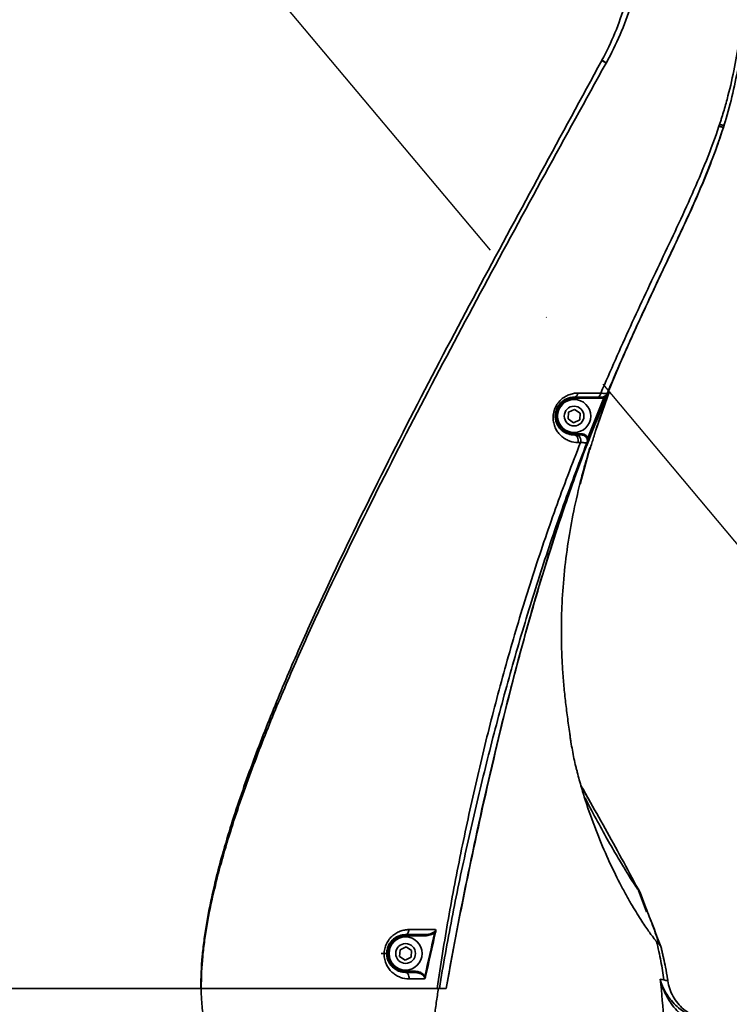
# Model space of a CAD drawing. Header units: millimetres. Extents: x -7686 to -856, y -458 to 6140.
# Tile 39 of 102: x -5874 to -5752, y 3589 to 3758. Entities that reach past the tile are written whole.
import ezdxf

# ---------------------------------------------------------------- set-up
doc = ezdxf.new("R2010")
doc.units = ezdxf.units.MM
doc.header["$LTSCALE"] = 5
doc.header["$PDSIZE"] = -1
doc.linetypes.add('ACAD_ISO10W100', pattern=[18, 12, -3, 0, -3])
doc.layers.add('细实线', color=1, linetype='Continuous', lineweight=20)
doc.dimstyles.new('安装', dxfattribs={"dimtxt": 6, "dimasz": 12, "dimexe": 7, "dimexo": 0.625, "dimtad": 1, "dimtoh": 1, "dimtxsty": 'Standard', "dimcen": 2.5, "dimclrd": 4, "dimclre": 4, "dimclrt": 3, "dimadec": 0, "dimazin": 0, "dimtfac": 1, "dimtmove": 0, "dimatfit": 3, "dimfxl": 1, "dimarcsym": 0})

# ---------------------------------------------------------------- blocks, each defined once
blk = doc.blocks.new('*D73')
at = {"layer": 'Defpoints', "color": 0, "linetype": 'Continuous', "transparency": 16777216}
for p in [(-5831.96, 3764.63), (-6092.75, 3374.82), (-5832.25, 3374.63)]:
    blk.add_point(p, dxfattribs=at)
at = {"layer": '细实线', "color": 4, "linetype": 'Continuous', "lineweight": -2, "transparency": 16777216}
for p, q in [((-5832.59, 3764.63), (-6099.46, 3764.82)), ((-6092.47, 3752.82), (-6092.74, 3386.82)), ((-5832.87, 3374.63), (-6099.75, 3374.82))]:
    blk.add_line(p, q, dxfattribs=at)
at = {"layer": '细实线', "color": 4, "linetype": 'Continuous', "transparency": 16777216}
for points in [[(-6094.47, 3752.82), (-6090.47, 3752.82), (-6092.46, 3764.82)], [(-6094.74, 3386.82), (-6090.74, 3386.82), (-6092.75, 3374.82)]]:
    blk.add_solid(points, dxfattribs=at)
at = {"layer": '细实线', "color": 3, "linetype": 'Continuous', "transparency": 16777216, "insert": (-6096.23, 3569.82), "char_height": 6, "attachment_point": 5, "rotation": 89.9582}
blk.add_mtext('390', dxfattribs=at)
blk = doc.blocks.new('*D90')
at = {"layer": 'Defpoints', "color": 0, "linetype": 'Continuous', "transparency": 16777216}
for p in [(-5831.96, 4094.63), (-5694.19, 3894.61), (-5831.96, 3764.63), (-5831.96, 3764.63), (-5619.84, 3511.83)]:
    blk.add_point(p, dxfattribs=at)
at = {"layer": '细实线', "color": 4, "linetype": 'Continuous', "lineweight": -2, "transparency": 16777216}
blk.add_arc((-5831.96, 3764.63), 189.41, 313.6306, 86.3694, dxfattribs=at)
at = {"layer": '细实线', "color": 4, "linetype": 'Continuous', "transparency": 16777216}
for points in [[(-5820.03, 3951.66), (-5819.9, 3955.66), (-5831.96, 3954.04)], [(-5699.93, 3626.04), (-5702.6, 3629.02), (-5710.21, 3619.53)]]:
    blk.add_solid(points, dxfattribs=at)
at = {"layer": '细实线', "color": 3, "linetype": 'Continuous', "transparency": 16777216, "insert": (-5648.36, 3824.24), "char_height": 6, "attachment_point": 5, "rotation": 287.9879}
blk.add_mtext('140°', dxfattribs=at)

msp = doc.modelspace()

# ---------------------------------------------------------------- linework, layer by layer
at = {"color": 2, "linetype": 'ACAD_ISO10W100'}
msp.add_line((-5831.961, 3764.628), (-5619.841, 3511.834), dxfattribs=at)
at = {"linetype": 'Continuous', "lineweight": 35}
for p, q in [((-5774.182, 3751.356), (-5774.21, 3751.303)), ((-5773.446, 3750.891), (-5773.416, 3750.944)), ((-5752.967, 3740.833), (-5753.279, 3739.82)), ((-5772.884, 3694.426), (-5775.24, 3687.67)), ((-5778.961, 3693.178), (-5778.961, 3693.378)), ((-5778.961, 3693.178), (-5774.219, 3693.178)), ((-5774.219, 3693.178), (-5774.219, 3693.378)), ((-5773.822, 3693.246), (-5773.638, 3693.169)), ((-5773.298, 3693.99), (-5773.301, 3693.989)), ((-5779.918, 3690.774), (-5778.88, 3691.28)), ((-5778.88, 3691.28), (-5777.923, 3690.634)), ((-5779.999, 3689.622), (-5779.918, 3690.774)), ((-5779.042, 3688.976), (-5779.999, 3689.622)), ((-5778.004, 3689.482), (-5779.042, 3688.976)), ((-5777.923, 3690.634), (-5778.004, 3689.482)), ((-5778.961, 3687.078), (-5778.961, 3686.878)), ((-5777.686, 3687.078), (-5778.961, 3687.078)), ((-5777.686, 3687.078), (-5777.686, 3686.878)), ((-5777.311, 3687.018), (-5777.374, 3686.828)), ((-5776.606, 3686.403), (-5776.42, 3686.329)), ((-5776.302, 3684.353), (-5777.898, 3678.41)), ((-5776.756, 3685.512), (-5776.755, 3685.512)), ((-5776.153, 3623.62), (-5777.794, 3626.533)), ((-5766.496, 3604.785), (-5767.863, 3608.463)), ((-5767.619, 3608.098), (-5766.602, 3605.469)), ((-5802.917, 3601.272), (-5802.796, 3601.243)), ((-5807.961, 3600.678), (-5807.961, 3600.878)), ((-5807.961, 3600.678), (-5804.618, 3600.678)), ((-5804.618, 3600.678), (-5804.618, 3600.878)), ((-5808.999, 3597.122), (-5808.918, 3598.274)), ((-5808.918, 3598.274), (-5807.88, 3598.78)), ((-5807.88, 3598.78), (-5806.923, 3598.134)), ((-5806.923, 3598.134), (-5807.004, 3596.982)), ((-5811.185, 3597.628), (-5812.161, 3597.628)), ((-5808.042, 3596.476), (-5808.999, 3597.122)), ((-5807.004, 3596.982), (-5808.042, 3596.476)), ((-5807.961, 3594.578), (-5807.961, 3594.378)), ((-5806.548, 3594.578), (-5807.961, 3594.578)), ((-5806.548, 3594.578), (-5806.548, 3594.378)), ((-5804.628, 3593.678), (-5804.507, 3593.653))]:
    msp.add_line(p, q, dxfattribs=at)
at = {"linetype": 'Continuous', "lineweight": 35, "flags": 128}
for points in [[(-5778.961, 3686.878), (-5778.797, 3686.851), (-5778.643, 3686.771), (-5778.505, 3686.643), (-5778.393, 3686.473), (-5778.311, 3686.271), (-5778.264, 3686.048), (-5778.255, 3685.815), (-5778.285, 3685.586)], [(-5778.526, 3686.878), (-5778.362, 3686.851), (-5778.207, 3686.771), (-5778.069, 3686.643), (-5777.956, 3686.473), (-5777.873, 3686.271), (-5777.827, 3686.048), (-5777.818, 3685.815), (-5777.847, 3685.586)], [(-5776.138, 3684.72), (-5776.286, 3684.358), (-5776.344, 3684.254)], [(-5776.139, 3684.721), (-5776.284, 3684.365), (-5776.312, 3684.313)], [(-5807.961, 3600.878), (-5807.857, 3600.894), (-5807.756, 3600.941), (-5807.662, 3601.018), (-5807.578, 3601.122), (-5807.505, 3601.249), (-5807.447, 3601.397), (-5807.405, 3601.56), (-5807.381, 3601.733)], [(-5807.961, 3594.378), (-5807.836, 3594.356), (-5807.717, 3594.29), (-5807.609, 3594.183), (-5807.517, 3594.04), (-5807.444, 3593.868), (-5807.395, 3593.674), (-5807.371, 3593.467), (-5807.373, 3593.255)]]:
    msp.add_lwpolyline(points, dxfattribs=at)
at = {"linetype": 'Continuous', "lineweight": 35}
for centre, radius in [((-5778.961, 3690.128), 2.85), ((-5778.961, 3690.128), 1.699), ((-5807.961, 3597.628), 2.85), ((-5807.961, 3597.628), 1.699)]:
    msp.add_circle(centre, radius, dxfattribs=at)
at = {"color": 4}
msp.add_arc((-5831.961, 3764.628), 692.802, 310, 160, dxfattribs=at)
at = {"color": 4, "linetype": 'ByBlock'}
msp.add_arc((-5831.961, 3764.628), 136.777, 317.34354, 67.44955, dxfattribs=at)
at = {"linetype": 'Continuous', "lineweight": 35}
for centre, radius, start, end in [((-5778.961, 3690.128), 3.05, 90, 270), ((-5779.077, 3694.144), 0.775, 278.61666, 354.87511), ((-5775.148, 3694.16), 0.788, 277.46144, 353.45885), ((-5774.223, 3694.378), 1, 270.0012, 337.11838), ((-5777.686, 3685.878), 1, 338.50976, 71.78609), ((-5807.961, 3597.628), 3.05, 90, 270)]:
    msp.add_arc(centre, radius, start, end, dxfattribs=at)
for points, knots in [([(-5773.416, 3750.944), (-5772.548, 3752.516), (-5771.752, 3754.132), (-5770.342, 3757.411), (-5769.726, 3759.078), (-5768.686, 3762.47), (-5768.261, 3764.195), (-5767.78, 3766.831), (-5767.645, 3767.721), (-5767.432, 3769.502), (-5767.353, 3770.391), (-5767.099, 3774.832), (-5767.337, 3778.363), (-5768.178, 3782.752), (-5768.375, 3783.632), (-5768.817, 3785.369), (-5769.063, 3786.228), (-5769.871, 3788.776), (-5770.505, 3790.437), (-5771.946, 3793.689), (-5772.754, 3795.281), (-5774.09, 3797.618), (-5774.554, 3798.385), (-5775.513, 3799.89), (-5776.009, 3800.629), (-5778.564, 3804.258), (-5780.851, 3806.958), (-5784.599, 3810.743), (-5785.901, 3811.96), (-5788.609, 3814.306), (-5790.001, 3815.424), (-5794.287, 3818.622), (-5797.288, 3820.547), (-5803.572, 3823.986), (-5806.801, 3825.473), (-5813.432, 3827.977), (-5816.836, 3828.996), (-5821.213, 3829.939), (-5822.092, 3830.11), (-5823.85, 3830.415), (-5824.73, 3830.55), (-5827.372, 3830.898), (-5829.136, 3831.056), (-5832.673, 3831.213), (-5834.445, 3831.213), (-5837.109, 3831.083), (-5837.998, 3831.018), (-5839.778, 3830.842), (-5840.672, 3830.73), (-5845.1, 3830.056), (-5848.53, 3829.152), (-5852.661, 3827.509), (-5853.479, 3827.155), (-5855.098, 3826.392), (-5855.903, 3825.982), (-5858.259, 3824.684), (-5859.758, 3823.728), (-5862.618, 3821.641), (-5863.979, 3820.51), (-5865.919, 3818.685), (-5866.548, 3818.056), (-5867.775, 3816.754), (-5868.373, 3816.08), (-5870.102, 3814.015), (-5871.169, 3812.58), (-5872.655, 3810.35), (-5873.132, 3809.593), (-5874.05, 3808.056), (-5874.492, 3807.274), (-5874.916, 3806.483)], [0, 0, 0, 0, 0.03125, 0.03125, 0.0625, 0.0625, 0.09375, 0.09375, 0.109375, 0.109375, 0.125, 0.125, 0.1875, 0.1875, 0.203125, 0.203125, 0.21875, 0.21875, 0.25, 0.25, 0.28125, 0.28125, 0.296875, 0.296875, 0.3125, 0.3125, 0.375, 0.375, 0.40625, 0.40625, 0.4375, 0.4375, 0.5, 0.5, 0.5625, 0.5625, 0.625, 0.625, 0.640625, 0.640625, 0.65625, 0.65625, 0.6875, 0.6875, 0.71875, 0.71875, 0.734375, 0.734375, 0.75, 0.75, 0.8125, 0.8125, 0.828125, 0.828125, 0.84375, 0.84375, 0.875, 0.875, 0.90625, 0.90625, 0.921875, 0.921875, 0.9375, 0.9375, 0.96875, 0.96875, 0.984375, 0.984375, 1, 1, 1, 1]), ([(-5874.36, 3806.247), (-5874.253, 3806.437), (-5874.144, 3806.628), (-5873.925, 3807.006), (-5873.815, 3807.194), (-5873.479, 3807.756), (-5873.251, 3808.127), (-5872.553, 3809.23), (-5872.069, 3809.952), (-5870.559, 3812.076), (-5869.475, 3813.434), (-5867.725, 3815.381), (-5867.12, 3816.016), (-5865.883, 3817.238), (-5865.249, 3817.828), (-5863.299, 3819.535), (-5861.938, 3820.589), (-5859.091, 3822.529), (-5857.605, 3823.414), (-5855.281, 3824.613), (-5854.489, 3824.991), (-5852.896, 3825.696), (-5852.092, 3826.023), (-5848.039, 3827.538), (-5844.686, 3828.371), (-5840.372, 3828.987), (-5839.502, 3829.089), (-5837.77, 3829.249), (-5836.904, 3829.308), (-5834.311, 3829.423), (-5832.586, 3829.418), (-5829.143, 3829.261), (-5827.424, 3829.107), (-5824.852, 3828.771), (-5823.995, 3828.641), (-5822.283, 3828.346), (-5821.427, 3828.181), (-5817.166, 3827.273), (-5813.852, 3826.291), (-5807.394, 3823.869), (-5804.249, 3822.428), (-5798.13, 3819.086), (-5795.21, 3817.214), (-5791.041, 3814.1), (-5789.686, 3813.012), (-5787.052, 3810.727), (-5785.785, 3809.542), (-5782.139, 3805.857), (-5779.912, 3803.23), (-5776.917, 3798.998), (-5775.976, 3797.538), (-5774.227, 3794.514), (-5773.431, 3792.971), (-5772.001, 3789.817), (-5771.368, 3788.206), (-5770.551, 3785.737), (-5770.3, 3784.904), (-5769.846, 3783.221), (-5769.643, 3782.369), (-5768.756, 3778.114), (-5768.456, 3774.683), (-5768.614, 3770.359), (-5768.673, 3769.493), (-5768.845, 3767.756), (-5768.958, 3766.889), (-5769.373, 3764.318), (-5769.752, 3762.633), (-5770.702, 3759.318), (-5771.272, 3757.687), (-5772.595, 3754.478), (-5773.35, 3752.895), (-5774.182, 3751.356)], [0, 0, 0, 0, 0.0039063, 0.0039063, 0.0078125, 0.0078125, 0.015625, 0.015625, 0.03125, 0.03125, 0.0625, 0.0625, 0.078125, 0.078125, 0.09375, 0.09375, 0.125, 0.125, 0.15625, 0.15625, 0.171875, 0.171875, 0.1875, 0.1875, 0.25, 0.25, 0.265625, 0.265625, 0.28125, 0.28125, 0.3125, 0.3125, 0.34375, 0.34375, 0.359375, 0.359375, 0.375, 0.375, 0.4375, 0.4375, 0.5, 0.5, 0.5625, 0.5625, 0.59375, 0.59375, 0.625, 0.625, 0.6875, 0.6875, 0.71875, 0.71875, 0.75, 0.75, 0.78125, 0.78125, 0.796875, 0.796875, 0.8125, 0.8125, 0.875, 0.875, 0.890625, 0.890625, 0.90625, 0.90625, 0.9375, 0.9375, 0.96875, 0.96875, 1, 1, 1, 1]), ([(-5751.363, 3780.554), (-5750.717, 3777.236), (-5750.281, 3773.873), (-5749.95, 3768.761), (-5749.895, 3767.042), (-5749.896, 3763.629), (-5749.951, 3761.931), (-5750.278, 3756.859), (-5750.711, 3753.509), (-5751.68, 3748.529), (-5752.056, 3746.877), (-5752.701, 3744.411), (-5752.929, 3743.59), (-5753.292, 3742.363), (-5753.416, 3741.954), (-5753.607, 3741.342), (-5753.672, 3741.138), (-5753.77, 3740.832), (-5753.803, 3740.73), (-5753.87, 3740.526), (-5753.904, 3740.423), (-5753.937, 3740.323)], [0, 0, 0, 0, 0.25, 0.25, 0.375, 0.375, 0.5, 0.5, 0.75, 0.75, 0.875, 0.875, 0.9375, 0.9375, 0.96875, 0.96875, 0.984375, 0.984375, 0.9921875, 0.9921875, 1, 1, 1, 1]), ([(-5753.182, 3740.13), (-5752.671, 3741.773), (-5752.213, 3743.426), (-5751.404, 3746.743), (-5751.053, 3748.409), (-5750.154, 3753.424), (-5749.763, 3756.794), (-5749.489, 3761.89), (-5749.449, 3763.595), (-5749.477, 3767.018), (-5749.545, 3768.742), (-5749.908, 3773.869), (-5750.36, 3777.242), (-5751.016, 3780.571)], [0, 0, 0, 0, 0.125, 0.125, 0.25, 0.25, 0.5, 0.5, 0.625, 0.625, 0.75, 0.75, 1, 1, 1, 1]), ([(-5774.21, 3751.303), (-5777.681, 3744.882), (-5781.178, 3738.474), (-5788.148, 3725.646), (-5791.623, 3719.227), (-5798.507, 3706.353), (-5801.918, 3699.899), (-5808.627, 3686.932), (-5811.929, 3680.421), (-5818.362, 3667.316), (-5821.49, 3660.731), (-5825.974, 3650.777), (-5827.433, 3647.447), (-5830.261, 3640.752), (-5831.629, 3637.388), (-5834.244, 3630.616), (-5835.491, 3627.207), (-5837.816, 3620.329), (-5838.895, 3616.86), (-5840.322, 3611.585), (-5840.765, 3609.816), (-5841.568, 3606.245), (-5841.929, 3604.445), (-5842.384, 3601.714), (-5842.522, 3600.799), (-5842.762, 3598.97), (-5842.864, 3598.055), (-5843.112, 3595.306), (-5843.196, 3593.47), (-5843.165, 3591.628)], [0, 0, 0, 0, 0.125, 0.125, 0.25, 0.25, 0.375, 0.375, 0.5, 0.5, 0.625, 0.625, 0.6875, 0.6875, 0.75, 0.75, 0.8125, 0.8125, 0.875, 0.875, 0.90625, 0.90625, 0.9375, 0.9375, 0.953125, 0.953125, 0.96875, 0.96875, 1, 1, 1, 1]), ([(-5843.107, 3591.628), (-5843.127, 3593.47), (-5843.032, 3595.305), (-5842.768, 3598.05), (-5842.66, 3598.964), (-5842.41, 3600.791), (-5842.267, 3601.704), (-5841.796, 3604.432), (-5841.424, 3606.229), (-5840.601, 3609.792), (-5840.147, 3611.559), (-5838.691, 3616.822), (-5837.593, 3620.284), (-5835.23, 3627.145), (-5833.965, 3630.544), (-5831.314, 3637.299), (-5829.929, 3640.654), (-5827.067, 3647.329), (-5825.591, 3650.651), (-5821.059, 3660.575), (-5817.9, 3667.141), (-5811.412, 3680.208), (-5808.086, 3686.701), (-5801.334, 3699.634), (-5797.908, 3706.073), (-5790.996, 3718.921), (-5787.511, 3725.328), (-5780.505, 3738.124), (-5776.985, 3744.512), (-5773.446, 3750.891)], [0, 0, 0, 0, 0.03125, 0.03125, 0.046875, 0.046875, 0.0625, 0.0625, 0.09375, 0.09375, 0.125, 0.125, 0.1875, 0.1875, 0.25, 0.25, 0.3125, 0.3125, 0.375, 0.375, 0.5, 0.5, 0.625, 0.625, 0.75, 0.75, 0.875, 0.875, 1, 1, 1, 1]), ([(-5753.937, 3740.323), (-5753.937, 3740.323), (-5753.937, 3740.323), (-5753.937, 3740.323), (-5753.97, 3740.221), (-5754.004, 3740.119), (-5754.038, 3740.018)], [-0.00000006, -0.00000006, -0.00000006, -0.00000006, 0, 0, 0, 0.00032133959, 0.00032133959, 0.00032133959, 0.00032133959]), ([(-5753.937, 3740.323), (-5753.696, 3740.254), (-5753.507, 3740.202), (-5753.251, 3740.136), (-5753.184, 3740.123), (-5753.182, 3740.13)], [0, 0, 0, 0, 0.5, 0.5, 1, 1, 1, 1]), ([(-5753.279, 3739.82), (-5754.264, 3736.695), (-5755.409, 3733.64), (-5757.907, 3727.621), (-5759.257, 3724.655), (-5762.012, 3718.747), (-5763.417, 3715.805), (-5766.196, 3709.907), (-5767.572, 3706.952), (-5770.255, 3701.013), (-5771.563, 3698.028), (-5774.084, 3692.024), (-5775.299, 3689.005), (-5778.801, 3679.901), (-5780.945, 3673.763), (-5783.907, 3664.467), (-5784.853, 3661.354), (-5786.669, 3655.101), (-5787.539, 3651.961), (-5790.055, 3642.525), (-5791.608, 3636.206), (-5794.552, 3623.531), (-5795.948, 3617.175), (-5797.933, 3607.618), (-5798.575, 3604.427), (-5799.812, 3598.035), (-5800.409, 3594.833), (-5800.958, 3591.628)], [0, 0, 0, 0, 0.0625, 0.0625, 0.125, 0.125, 0.1875, 0.1875, 0.25, 0.25, 0.3125, 0.3125, 0.375, 0.375, 0.5, 0.5, 0.5625, 0.5625, 0.625, 0.625, 0.75, 0.75, 0.875, 0.875, 0.9375, 0.9375, 1, 1, 1, 1]), ([(-5754.038, 3740.018), (-5755.366, 3736.032), (-5756.957, 3732.158), (-5759.506, 3726.417), (-5760.382, 3724.514), (-5762.156, 3720.719), (-5763.055, 3718.826), (-5764.851, 3715.04), (-5765.748, 3713.147), (-5767.53, 3709.355), (-5768.414, 3707.456), (-5771.032, 3701.747), (-5772.73, 3697.921), (-5774.365, 3694.07)], [0, 0, 0, 0, 0.25, 0.25, 0.375, 0.375, 0.5, 0.5, 0.625, 0.625, 0.75, 0.75, 1, 1, 1, 1]), ([(-5773.301, 3693.989), (-5771.682, 3697.828), (-5769.999, 3701.64), (-5766.536, 3709.225), (-5764.758, 3712.998), (-5762.088, 3718.658), (-5761.199, 3720.545), (-5759.447, 3724.33), (-5758.583, 3726.227), (-5756.916, 3730.048), (-5756.112, 3731.97), (-5754.608, 3735.859), (-5753.908, 3737.824), (-5753.279, 3739.82)], [0, 0, 0, 0, 0.25, 0.25, 0.5, 0.5, 0.625, 0.625, 0.75, 0.75, 0.875, 0.875, 1, 1, 1, 1]), ([(-5754.038, 3740.018), (-5753.796, 3739.947), (-5753.605, 3739.894), (-5753.348, 3739.827), (-5753.281, 3739.813), (-5753.279, 3739.82)], [0, 0, 0, 0, 0.5, 0.5, 1, 1, 1, 1]), ([(-5771.652, 3697.729), (-5773.492, 3693.306), (-5777.286, 3684.186), (-5782.213, 3670.05), (-5787.118, 3653.9), (-5791.787, 3635.999), (-5796.24, 3616.38), (-5799.199, 3601.565), (-5800.663, 3593.295), (-5800.958, 3591.628)], [0, 0, 0, 0, 0.13026015, 0.26860039, 0.40688321, 0.58921093, 0.77159809, 0.95395605, 1, 1, 1, 1]), ([(-5773.621, 3692.711), (-5773.522, 3692.973), (-5773.415, 3693.255), (-5773.196, 3693.824), (-5773.084, 3694.113), (-5772.968, 3694.407)], [0, 0, 0, 0, 0.5, 0.5, 1, 1, 1, 1]), ([(-5778.305, 3694.075), (-5778.555, 3694.076), (-5778.81, 3694.054), (-5779.329, 3693.961), (-5779.591, 3693.89), (-5780.112, 3693.69), (-5780.374, 3693.56), (-5780.886, 3693.231), (-5781.133, 3693.034), (-5781.478, 3692.683), (-5781.587, 3692.558), (-5781.792, 3692.293), (-5781.889, 3692.152), (-5782.154, 3691.708), (-5782.292, 3691.396), (-5782.492, 3690.738), (-5782.547, 3690.41), (-5782.575, 3689.923), (-5782.575, 3689.763), (-5782.557, 3689.452), (-5782.54, 3689.301), (-5782.466, 3688.857), (-5782.386, 3688.575), (-5782.185, 3688.056), (-5782.063, 3687.816), (-5781.782, 3687.37), (-5781.625, 3687.166), (-5781.291, 3686.8), (-5781.112, 3686.636), (-5780.733, 3686.343), (-5780.534, 3686.213), (-5780.115, 3685.988), (-5779.898, 3685.894), (-5779.235, 3685.667), (-5778.772, 3685.587), (-5778.285, 3685.586)], [0, 0, 0, 0, 0.0625, 0.0625, 0.125, 0.125, 0.1875, 0.1875, 0.25, 0.25, 0.28125, 0.28125, 0.3125, 0.3125, 0.375, 0.375, 0.4375, 0.4375, 0.46875, 0.46875, 0.5, 0.5, 0.5625, 0.5625, 0.625, 0.625, 0.6875, 0.6875, 0.75, 0.75, 0.8125, 0.8125, 0.875, 0.875, 1, 1, 1, 1]), ([(-5778.961, 3686.878), (-5779.313, 3686.878), (-5779.648, 3686.934), (-5780.289, 3687.143), (-5780.597, 3687.299), (-5781.156, 3687.707), (-5781.411, 3687.958), (-5781.739, 3688.431), (-5781.838, 3688.603), (-5782.007, 3688.978), (-5782.078, 3689.183), (-5782.18, 3689.628), (-5782.21, 3689.865), (-5782.211, 3690.248), (-5782.204, 3690.381), (-5782.172, 3690.647), (-5782.147, 3690.783), (-5782.078, 3691.057), (-5782.034, 3691.196), (-5781.927, 3691.463), (-5781.865, 3691.593), (-5781.723, 3691.847), (-5781.643, 3691.968), (-5781.476, 3692.191), (-5781.387, 3692.295), (-5781.106, 3692.584), (-5780.908, 3692.741), (-5780.507, 3692.997), (-5780.306, 3693.094), (-5779.911, 3693.243), (-5779.714, 3693.296), (-5779.33, 3693.363), (-5779.143, 3693.378), (-5778.961, 3693.378)], [0, 0, 0, 0, 0.125, 0.125, 0.25, 0.25, 0.375, 0.375, 0.4375, 0.4375, 0.5, 0.5, 0.5625, 0.5625, 0.59375, 0.59375, 0.625, 0.625, 0.65625, 0.65625, 0.6875, 0.6875, 0.71875, 0.71875, 0.75, 0.75, 0.8125, 0.8125, 0.875, 0.875, 0.9375, 0.9375, 1, 1, 1, 1]), ([(-5775.046, 3693.378), (-5774.918, 3693.378), (-5774.805, 3693.378), (-5774.604, 3693.378), (-5774.517, 3693.378), (-5774.375, 3693.378), (-5774.32, 3693.378), (-5774.245, 3693.378), (-5774.225, 3693.378), (-5774.222, 3693.378)], [0, 0, 0, 0, 0.25, 0.25, 0.5, 0.5, 0.75, 0.75, 1, 1, 1, 1]), ([(-5773.301, 3693.989), (-5773.305, 3693.988), (-5773.332, 3693.989), (-5773.428, 3693.994), (-5773.498, 3693.999), (-5773.681, 3694.013), (-5773.793, 3694.022), (-5774.052, 3694.044), (-5774.2, 3694.056), (-5774.365, 3694.07)], [0, 0, 0, 0, 0.25, 0.25, 0.5, 0.5, 0.75, 0.75, 1, 1, 1, 1]), ([(-5774.282, 3690.895), (-5774.184, 3691.173), (-5774.085, 3691.451), (-5773.868, 3692.046), (-5773.752, 3692.362), (-5773.621, 3692.711)], [0, 0, 0, 0, 0.5, 0.5, 1, 1, 1, 1]), ([(-5773.822, 3693.246), (-5773.77, 3693.305), (-5773.718, 3693.362), (-5773.617, 3693.479), (-5773.569, 3693.538), (-5773.434, 3693.72), (-5773.356, 3693.851), (-5773.298, 3693.99)], [0, 0, 0, 0, 0.25, 0.25, 0.5, 0.5, 1, 1, 1, 1]), ([(-5773.638, 3693.169), (-5773.573, 3693.323), (-5773.512, 3693.471), (-5773.4, 3693.741), (-5773.349, 3693.865), (-5773.298, 3693.99)], [0, 0, 0, 0, 0.5, 0.5, 1, 1, 1, 1]), ([(-5774.937, 3688.605), (-5774.816, 3688.964), (-5774.574, 3689.686), (-5774.323, 3690.406), (-5774.197, 3690.767)], [0, 0, 0, 0, 0.4969414, 1, 1, 1, 1]), ([(-5775.47, 3686.918), (-5775.462, 3686.946), (-5775.445, 3687.003), (-5775.418, 3687.093), (-5775.39, 3687.187), (-5775.35, 3687.317), (-5775.298, 3687.487), (-5775.224, 3687.723), (-5775.138, 3687.993), (-5775.039, 3688.296), (-5774.971, 3688.502), (-5774.937, 3688.605)], [0, 0, 0, 0, 0.0618416, 0.124044, 0.186794, 0.2502734, 0.3743553, 0.5005757, 0.6652578, 0.8309507, 1, 1, 1, 1]), ([(-5777.686, 3686.878), (-5777.693, 3686.878), (-5777.716, 3686.878), (-5777.796, 3686.878), (-5777.853, 3686.878), (-5777.997, 3686.878), (-5778.084, 3686.878), (-5778.285, 3686.878), (-5778.4, 3686.878), (-5778.526, 3686.878)], [0, 0, 0, 0, 0.25, 0.25, 0.5, 0.5, 0.75, 0.75, 1, 1, 1, 1]), ([(-5777.374, 3686.828), (-5777.243, 3686.786), (-5777.123, 3686.716), (-5776.921, 3686.537), (-5776.838, 3686.426), (-5776.723, 3686.181), (-5776.69, 3686.046), (-5776.681, 3685.775), (-5776.705, 3685.639), (-5776.755, 3685.512)], [0, 0, 0, 0, 0.25, 0.25, 0.5, 0.5, 0.75, 0.75, 1, 1, 1, 1]), ([(-5776.606, 3686.403), (-5776.676, 3686.546), (-5776.775, 3686.677), (-5777.016, 3686.887), (-5777.158, 3686.968), (-5777.311, 3687.018)], [0, 0, 0, 0, 0.5, 0.5, 1, 1, 1, 1]), ([(-5776.606, 3686.403), (-5776.613, 3686.247), (-5776.62, 3686.093), (-5776.663, 3685.796), (-5776.699, 3685.651), (-5776.755, 3685.512)], [0, 0, 0, 0, 0.5, 0.5, 1, 1, 1, 1]), ([(-5776.755, 3685.512), (-5776.704, 3685.634), (-5776.652, 3685.758), (-5776.541, 3686.027), (-5776.481, 3686.175), (-5776.42, 3686.329)], [0, 0, 0, 0, 0.5, 0.5, 1, 1, 1, 1]), ([(-5775.54, 3686.674), (-5775.529, 3686.713), (-5775.507, 3686.791), (-5775.482, 3686.877), (-5775.47, 3686.918)], [0, 0, 0, 0, 0.5139246, 1, 1, 1, 1]), ([(-5777.847, 3685.586), (-5779.341, 3681.816), (-5780.774, 3678.021), (-5783.515, 3670.381), (-5784.824, 3666.532), (-5787.318, 3658.807), (-5788.501, 3654.928), (-5790.752, 3647.141), (-5791.821, 3643.232), (-5793.851, 3635.386), (-5794.813, 3631.45), (-5796.638, 3623.55), (-5797.501, 3619.587), (-5799.128, 3611.635), (-5799.891, 3607.648), (-5800.947, 3601.654), (-5801.283, 3599.653), (-5801.923, 3595.646), (-5802.227, 3593.639), (-5802.509, 3591.628)], [0, 0, 0, 0, 0.125, 0.125, 0.25, 0.25, 0.375, 0.375, 0.5, 0.5, 0.625, 0.625, 0.75, 0.75, 0.875, 0.875, 0.9375, 0.9375, 1, 1, 1, 1]), ([(-5802.142, 3591.628), (-5801.493, 3595.638), (-5800.775, 3599.635), (-5799.226, 3607.606), (-5798.398, 3611.582), (-5796.65, 3619.515), (-5795.732, 3623.47), (-5793.81, 3631.356), (-5792.807, 3635.288), (-5790.717, 3643.128), (-5789.628, 3647.036), (-5787.353, 3654.826), (-5786.167, 3658.707), (-5783.681, 3666.439), (-5782.38, 3670.291), (-5779.659, 3677.939), (-5778.239, 3681.738), (-5776.756, 3685.512)], [0, 0, 0, 0, 0.125, 0.125, 0.25, 0.25, 0.375, 0.375, 0.5, 0.5, 0.625, 0.625, 0.75, 0.75, 0.875, 0.875, 1, 1, 1, 1]), ([(-5777.847, 3685.586), (-5777.682, 3685.573), (-5777.532, 3685.561), (-5777.27, 3685.542), (-5777.158, 3685.533), (-5776.971, 3685.521), (-5776.897, 3685.516), (-5776.794, 3685.511), (-5776.764, 3685.51), (-5776.756, 3685.512)], [0, 0, 0, 0, 0.25, 0.25, 0.5, 0.5, 0.75, 0.75, 1, 1, 1, 1]), ([(-5776.592, 3683.52), (-5776.526, 3683.744), (-5776.461, 3683.963), (-5776.362, 3684.285), (-5776.329, 3684.39), (-5776.266, 3684.59), (-5776.235, 3684.688), (-5776.206, 3684.78)], [0, 0, 0, 0, 0.5, 0.5, 0.75, 0.75, 1, 1, 1, 1]), ([(-5777.11, 3681.701), (-5777.025, 3682.003), (-5776.856, 3682.61), (-5776.68, 3683.216), (-5776.592, 3683.52)], [0, 0, 0, 0, 0.4974144, 1, 1, 1, 1]), ([(-5764.038, 3598.844), (-5764.04, 3598.848), (-5764.042, 3598.855), (-5764.054, 3598.873), (-5764.072, 3598.895), (-5764.096, 3598.922), (-5764.126, 3598.954), (-5764.186, 3599.019), (-5764.303, 3599.145), (-5764.521, 3599.386), (-5764.803, 3599.71), (-5765.161, 3600.146), (-5765.602, 3600.718), (-5766.138, 3601.452), (-5766.77, 3602.366), (-5767.495, 3603.465), (-5768.302, 3604.745), (-5769.184, 3606.223), (-5770.123, 3607.887), (-5771.423, 3610.331), (-5773.095, 3613.748), (-5775.042, 3618.31), (-5776.535, 3622.416), (-5777.611, 3625.842), (-5778.164, 3627.817), (-5778.509, 3629.152), (-5778.73, 3630.051), (-5778.989, 3631.194), (-5779.267, 3632.6), (-5779.468, 3633.798), (-5779.615, 3634.765), (-5779.755, 3635.731), (-5779.922, 3636.931), (-5780.115, 3638.358), (-5780.298, 3639.772), (-5780.466, 3641.18), (-5780.669, 3643.05), (-5780.878, 3645.385), (-5781.026, 3647.731), (-5781.105, 3649.602), (-5781.157, 3651.464), (-5781.172, 3653.797), (-5781.091, 3657.486), (-5780.793, 3662.157), (-5780.141, 3667.655), (-5779.181, 3673.208), (-5778.251, 3677.338), (-5777.519, 3680.201), (-5777.247, 3681.198), (-5777.11, 3681.701)], [0, 0, 0, 0, 0.0095514, 0.0187812, 0.0276912, 0.0362834, 0.0445595, 0.0525218, 0.0781446, 0.1027952, 0.1273427, 0.1518583, 0.1765315, 0.2015153, 0.226871, 0.2520444, 0.2774465, 0.3028509, 0.3282937, 0.3536949, 0.4038914, 0.4535404, 0.5028495, 0.5273855, 0.5518163, 0.5579144, 0.5640092, 0.5761926, 0.5883851, 0.6006091, 0.6067253, 0.6128289, 0.6249596, 0.6369818, 0.6489248, 0.6608155, 0.672668, 0.6962847, 0.7198012, 0.731669, 0.7432384, 0.7664131, 0.7899253, 0.835155, 0.882589, 0.9270354, 0.9744777, 0.987127, 1, 1, 1, 1]), ([(-5776.124, 3623.636), (-5776.584, 3624.452), (-5777.121, 3625.408), (-5777.729, 3626.456), (-5777.818, 3626.609)], [0, 0, 0, 0, 0.8537781, 1, 1, 1, 1]), ([(-5777.221, 3624.671), (-5777.136, 3624.503), (-5776.36, 3622.969), (-5774.92, 3620.303), (-5773.004, 3616.837), (-5771.317, 3613.932), (-5769.969, 3611.695), (-5768.855, 3609.919), (-5768.093, 3608.792), (-5767.686, 3608.209), (-5767.642, 3608.135), (-5767.619, 3608.098)], [0, 0, 0, 0, 0.0139125, 0.1272206, 0.2383921, 0.3475866, 0.4551514, 0.5600961, 0.7008125, 0.8469171, 1, 1, 1, 1]), ([(-5767.619, 3608.098), (-5769.487, 3611.58), (-5772.279, 3616.783), (-5775.19, 3621.921), (-5776.153, 3623.62)], [0, 0, 0, 0, 0.6692363, 1, 1, 1, 1]), ([(-5764.235, 3599.072), (-5764.632, 3600.196), (-5765.344, 3602.216), (-5766.217, 3604.47), (-5766.604, 3605.469)], [0, 0, 0, 0, 0.55672734, 1, 1, 1, 1]), ([(-5766.602, 3605.469), (-5766.344, 3604.803), (-5765.49, 3602.595), (-5764.635, 3600.386), (-5764.038, 3598.844)], [0, 0, 0, 0, 0.30163565, 1, 1, 1, 1]), ([(-5807.381, 3601.733), (-5807.636, 3601.733), (-5807.892, 3601.711), (-5808.405, 3601.618), (-5808.661, 3601.548), (-5809.161, 3601.357), (-5809.41, 3601.236), (-5809.886, 3600.94), (-5810.113, 3600.768), (-5810.539, 3600.365), (-5810.736, 3600.138), (-5811.08, 3599.64), (-5811.229, 3599.364), (-5811.404, 3598.933), (-5811.454, 3598.786), (-5811.539, 3598.485), (-5811.573, 3598.329), (-5811.649, 3597.868), (-5811.664, 3597.561), (-5811.637, 3597.101), (-5811.62, 3596.948), (-5811.57, 3596.651), (-5811.537, 3596.505), (-5811.418, 3596.08), (-5811.308, 3595.806), (-5811.046, 3595.303), (-5810.894, 3595.072), (-5810.552, 3594.646), (-5810.362, 3594.452), (-5809.964, 3594.113), (-5809.754, 3593.965), (-5809.312, 3593.709), (-5809.079, 3593.6), (-5808.368, 3593.342), (-5807.878, 3593.256), (-5807.373, 3593.255)], [0, 0, 0, 0, 0.0625, 0.0625, 0.125, 0.125, 0.1875, 0.1875, 0.25, 0.25, 0.3125, 0.3125, 0.375, 0.375, 0.40625, 0.40625, 0.4375, 0.4375, 0.5, 0.5, 0.53125, 0.53125, 0.5625, 0.5625, 0.625, 0.625, 0.6875, 0.6875, 0.75, 0.75, 0.8125, 0.8125, 0.875, 0.875, 1, 1, 1, 1]), ([(-5802.791, 3601.733), (-5802.815, 3601.645), (-5802.858, 3601.565), (-5802.967, 3601.422), (-5803.032, 3601.36), (-5803.243, 3601.196), (-5803.405, 3601.115), (-5803.741, 3600.99), (-5803.914, 3600.948), (-5804.263, 3600.892), (-5804.439, 3600.878), (-5804.618, 3600.878)], [0, 0, 0, 0, 0.125, 0.125, 0.25, 0.25, 0.5, 0.5, 0.75, 0.75, 1, 1, 1, 1]), ([(-5804.618, 3600.678), (-5804.308, 3600.678), (-5804.006, 3600.72), (-5803.565, 3600.858), (-5803.42, 3600.918), (-5803.151, 3601.068), (-5803.024, 3601.161), (-5802.917, 3601.272)], [0, 0, 0, 0, 0.5, 0.5, 0.75, 0.75, 1, 1, 1, 1]), ([(-5802.917, 3601.272), (-5802.88, 3601.344), (-5802.85, 3601.419), (-5802.806, 3601.573), (-5802.793, 3601.653), (-5802.791, 3601.733)], [0, 0, 0, 0, 0.5, 0.5, 1, 1, 1, 1]), ([(-5802.796, 3601.243), (-5802.776, 3601.326), (-5802.765, 3601.408), (-5802.762, 3601.574), (-5802.772, 3601.657), (-5802.791, 3601.733)], [0, 0, 0, 0, 0.5, 0.5, 1, 1, 1, 1]), ([(-5807.961, 3594.378), (-5808.328, 3594.378), (-5808.685, 3594.439), (-5809.205, 3594.62), (-5809.376, 3594.697), (-5809.703, 3594.879), (-5809.86, 3594.984), (-5810.16, 3595.227), (-5810.303, 3595.366), (-5810.568, 3595.678), (-5810.689, 3595.849), (-5810.899, 3596.224), (-5810.991, 3596.431), (-5811.129, 3596.869), (-5811.177, 3597.101), (-5811.22, 3597.593), (-5811.214, 3597.842), (-5811.159, 3598.221), (-5811.133, 3598.348), (-5811.066, 3598.594), (-5811.026, 3598.714), (-5810.887, 3599.063), (-5810.766, 3599.286), (-5810.491, 3599.682), (-5810.335, 3599.859), (-5810.001, 3600.168), (-5809.826, 3600.298), (-5809.462, 3600.519), (-5809.275, 3600.607), (-5808.714, 3600.815), (-5808.332, 3600.878), (-5807.961, 3600.878)], [0, 0, 0, 0, 0.125, 0.125, 0.1875, 0.1875, 0.25, 0.25, 0.3125, 0.3125, 0.375, 0.375, 0.4375, 0.4375, 0.5, 0.5, 0.5625, 0.5625, 0.59375, 0.59375, 0.625, 0.625, 0.6875, 0.6875, 0.75, 0.75, 0.8125, 0.8125, 0.875, 0.875, 1, 1, 1, 1]), ([(-5763.501, 3593.073), (-5763.667, 3594.142), (-5764.011, 3596.351), (-5764.51, 3598.555), (-5764.767, 3599.693)], [0, 0, 0, 0, 0.48353217, 1, 1, 1, 1]), ([(-5764.038, 3598.844), (-5763.981, 3598.612), (-5763.868, 3598.154), (-5763.71, 3597.47), (-5763.495, 3596.505), (-5763.207, 3595.09), (-5762.977, 3593.789), (-5762.854, 3593.005), (-5762.838, 3592.901)], [0, 0, 0, 0, 0.1181046, 0.2337567, 0.3469697, 0.6070267, 0.9483217, 1, 1, 1, 1]), ([(-5804.628, 3593.678), (-5804.664, 3593.764), (-5804.715, 3593.844), (-5804.834, 3593.989), (-5804.901, 3594.053), (-5805.121, 3594.226), (-5805.287, 3594.315), (-5805.635, 3594.452), (-5805.814, 3594.5), (-5806.177, 3594.563), (-5806.361, 3594.578), (-5806.548, 3594.578)], [0, 0, 0, 0, 0.125, 0.125, 0.25, 0.25, 0.5, 0.5, 0.75, 0.75, 1, 1, 1, 1]), ([(-5806.548, 3594.378), (-5806.345, 3594.378), (-5806.146, 3594.361), (-5805.752, 3594.29), (-5805.556, 3594.235), (-5805.186, 3594.073), (-5805.009, 3593.967), (-5804.805, 3593.74), (-5804.749, 3593.653), (-5804.684, 3593.459), (-5804.678, 3593.353), (-5804.702, 3593.253)], [0, 0, 0, 0, 0.25, 0.25, 0.5, 0.5, 0.75, 0.75, 0.875, 0.875, 1, 1, 1, 1]), ([(-5804.702, 3593.253), (-5804.655, 3593.307), (-5804.613, 3593.369), (-5804.547, 3593.505), (-5804.523, 3593.577), (-5804.507, 3593.653)], [0, 0, 0, 0, 0.5, 0.5, 1, 1, 1, 1]), ([(-5764.157, 3593.189), (-5763.703, 3593.112), (-5763.377, 3593.043), (-5762.944, 3592.942), (-5762.84, 3592.905), (-5762.838, 3592.901)], [0, 0, 0, 0, 0.5, 0.5, 1, 1, 1, 1]), ([(-5755.627, 3585.133), (-5756.246, 3585.157), (-5756.839, 3585.259), (-5757.699, 3585.509), (-5757.981, 3585.61), (-5758.52, 3585.835), (-5758.779, 3585.96), (-5759.525, 3586.368), (-5759.986, 3586.685), (-5760.816, 3587.362), (-5761.19, 3587.725), (-5761.873, 3588.489), (-5762.182, 3588.891), (-5762.731, 3589.709), (-5762.973, 3590.127), (-5763.403, 3590.978), (-5763.59, 3591.411), (-5763.832, 3592.071), (-5763.906, 3592.293), (-5764.007, 3592.628), (-5764.04, 3592.74), (-5764.101, 3592.964), (-5764.13, 3593.077), (-5764.157, 3593.189)], [0, 0, 0, 0, 0.125, 0.125, 0.1875, 0.1875, 0.25, 0.25, 0.375, 0.375, 0.5, 0.5, 0.625, 0.625, 0.75, 0.75, 0.875, 0.875, 0.9375, 0.9375, 0.96875, 0.96875, 1, 1, 1, 1]), ([(-5755.596, 3586.132), (-5756.215, 3586.151), (-5756.809, 3586.24), (-5757.67, 3586.459), (-5757.953, 3586.547), (-5758.493, 3586.745), (-5758.752, 3586.854), (-5759.5, 3587.212), (-5759.962, 3587.49), (-5760.796, 3588.083), (-5761.171, 3588.401), (-5761.857, 3589.07), (-5762.168, 3589.423), (-5762.72, 3590.139), (-5762.964, 3590.505), (-5763.397, 3591.251), (-5763.585, 3591.63), (-5763.829, 3592.209), (-5763.904, 3592.403), (-5764.006, 3592.697), (-5764.039, 3592.795), (-5764.1, 3592.992), (-5764.129, 3593.091), (-5764.157, 3593.189)], [0, 0, 0, 0, 0.125, 0.125, 0.1875, 0.1875, 0.25, 0.25, 0.375, 0.375, 0.5, 0.5, 0.625, 0.625, 0.75, 0.75, 0.875, 0.875, 0.9375, 0.9375, 0.96875, 0.96875, 1, 1, 1, 1]), ([(-5754.933, 3586.128), (-5755.877, 3586.128), (-5756.821, 3586.297), (-5758.593, 3586.952), (-5759.42, 3587.439), (-5760.855, 3588.668), (-5761.462, 3589.41), (-5762.381, 3591.061), (-5762.693, 3591.968), (-5762.838, 3592.901)], [0, 0, 0, 0, 0.25, 0.25, 0.5, 0.5, 0.75, 0.75, 1, 1, 1, 1]), ([(-5943.771, 3591.628), (-5939.975, 3591.628), (-5936.091, 3591.628), (-5928.162, 3591.628), (-5924.118, 3591.628), (-5915.876, 3591.628), (-5911.679, 3591.628), (-5905.266, 3591.628), (-5903.103, 3591.628), (-5898.784, 3591.628), (-5896.625, 3591.628), (-5890.147, 3591.628), (-5885.827, 3591.628), (-5877.188, 3591.628), (-5872.868, 3591.628), (-5867.467, 3591.628), (-5866.386, 3591.628), (-5864.226, 3591.628), (-5863.146, 3591.628), (-5859.922, 3591.628), (-5857.787, 3591.628), (-5853.546, 3591.628), (-5851.441, 3591.628), (-5847.262, 3591.628), (-5845.189, 3591.628), (-5843.136, 3591.628)], [0, 0, 0, 0, 0.125, 0.125, 0.25, 0.25, 0.375, 0.375, 0.4375, 0.4375, 0.5, 0.5, 0.625, 0.625, 0.75, 0.75, 0.78125, 0.78125, 0.8125, 0.8125, 0.875, 0.875, 0.9375, 0.9375, 1, 1, 1, 1]), ([(-5943.547, 3591.628), (-5939.758, 3591.628), (-5935.881, 3591.628), (-5927.969, 3591.628), (-5923.934, 3591.628), (-5915.711, 3591.628), (-5911.523, 3591.628), (-5905.125, 3591.628), (-5902.967, 3591.628), (-5898.661, 3591.628), (-5896.507, 3591.628), (-5890.047, 3591.628), (-5885.739, 3591.628), (-5877.124, 3591.628), (-5872.815, 3591.628), (-5866.352, 3591.628), (-5864.193, 3591.628), (-5859.906, 3591.628), (-5857.776, 3591.628), (-5853.547, 3591.628), (-5851.448, 3591.628), (-5847.281, 3591.628), (-5845.214, 3591.628), (-5843.165, 3591.628)], [0, 0, 0, 0, 0.125, 0.125, 0.25, 0.25, 0.375, 0.375, 0.4375, 0.4375, 0.5, 0.5, 0.625, 0.625, 0.75, 0.75, 0.8125, 0.8125, 0.875, 0.875, 0.9375, 0.9375, 1, 1, 1, 1]), ([(-5843.136, 3591.628), (-5843.126, 3590.966), (-5843.065, 3589.332), (-5842.797, 3586.74), (-5842.217, 3583.891), (-5841.45, 3581.602), (-5840.639, 3579.863), (-5840.165, 3579.032), (-5839.91, 3578.628)], [0.926886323, 0.926886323, 0.926886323, 0.926886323, 0.9375, 0.953125, 0.96875, 0.984375, 0.9921875, 1, 1, 1, 1]), ([(-5843.136, 3591.628), (-5839.451, 3591.628), (-5835.829, 3591.628), (-5828.709, 3591.628), (-5825.219, 3591.628), (-5820.094, 3591.628), (-5818.405, 3591.628), (-5815.072, 3591.628), (-5813.427, 3591.628), (-5808.555, 3591.628), (-5805.392, 3591.628), (-5802.314, 3591.628)], [0, 0, 0, 0, 0.25, 0.25, 0.5, 0.5, 0.625, 0.625, 0.75, 0.75, 1, 1, 1, 1]), ([(-5843.107, 3591.628), (-5839.444, 3591.628), (-5835.843, 3591.628), (-5828.764, 3591.628), (-5825.294, 3591.628), (-5818.498, 3591.628), (-5815.181, 3591.628), (-5808.72, 3591.628), (-5805.572, 3591.628), (-5802.509, 3591.628)], [0, 0, 0, 0, 0.25, 0.25, 0.5, 0.5, 0.75, 0.75, 1, 1, 1, 1]), ([(-5803.737, 3578.628), (-5803.735, 3579.071), (-5803.701, 3579.955), (-5803.573, 3581.719), (-5803.352, 3583.919), (-5803.034, 3586.553), (-5802.685, 3589.122), (-5802.437, 3590.813), (-5802.314, 3591.628)], [0.922925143, 0.922925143, 0.922925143, 0.922925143, 0.930737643, 0.938550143, 0.954175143, 0.969800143, 0.985425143, 1, 1, 1, 1])]:
    msp.add_open_spline(points, degree=3, knots=knots, dxfattribs=at)
for points in [[(-5773.446, 3750.891), (-5773.683, 3751.019), (-5773.94, 3751.158), (-5774.21, 3751.303)], [(-5773.416, 3750.944), (-5773.654, 3751.072), (-5773.911, 3751.211), (-5774.182, 3751.356)], [(-5753.279, 3739.82), (-5753.246, 3739.923), (-5753.214, 3740.027), (-5753.182, 3740.13)], [(-5778.961, 3693.378), (-5777.631, 3693.378), (-5776.326, 3693.378), (-5775.046, 3693.378)], [(-5774.365, 3694.07), (-5775.653, 3694.072), (-5776.966, 3694.073), (-5778.305, 3694.075)], [(-5773.822, 3693.246), (-5774.772, 3690.974), (-5775.701, 3688.693), (-5776.606, 3686.403)], [(-5776.42, 3686.329), (-5775.515, 3688.618), (-5774.587, 3690.898), (-5773.638, 3693.169)], [(-5774.219, 3693.178), (-5774.083, 3693.178), (-5773.951, 3693.201), (-5773.822, 3693.246)], [(-5774.197, 3690.767), (-5774.232, 3690.824), (-5774.26, 3690.866), (-5774.282, 3690.895)], [(-5778.526, 3686.878), (-5778.671, 3686.878), (-5778.815, 3686.878), (-5778.961, 3686.878)], [(-5777.311, 3687.018), (-5777.433, 3687.058), (-5777.558, 3687.078), (-5777.686, 3687.078)], [(-5777.686, 3686.878), (-5777.579, 3686.878), (-5777.475, 3686.862), (-5777.374, 3686.828)], [(-5776.139, 3684.721), (-5775.945, 3685.373), (-5775.745, 3686.024), (-5775.54, 3686.674)], [(-5778.285, 3685.586), (-5778.139, 3685.586), (-5777.993, 3685.586), (-5777.847, 3685.586)], [(-5776.206, 3684.78), (-5776.184, 3684.761), (-5776.162, 3684.741), (-5776.139, 3684.721)], [(-5802.791, 3601.733), (-5804.301, 3601.733), (-5805.832, 3601.733), (-5807.381, 3601.733)], [(-5802.917, 3601.272), (-5803.519, 3598.748), (-5804.095, 3596.218), (-5804.628, 3593.678)], [(-5804.507, 3593.653), (-5803.974, 3596.191), (-5803.398, 3598.72), (-5802.796, 3601.243)], [(-5807.961, 3600.878), (-5806.836, 3600.878), (-5805.722, 3600.878), (-5804.618, 3600.878)], [(-5806.548, 3594.378), (-5807.017, 3594.378), (-5807.488, 3594.378), (-5807.961, 3594.378)], [(-5807.373, 3593.255), (-5806.475, 3593.254), (-5805.585, 3593.254), (-5804.702, 3593.253)], [(-5804.628, 3593.678), (-5804.618, 3593.532), (-5804.643, 3593.384), (-5804.702, 3593.253)], [(-5763.51, 3578.628), (-5763.39, 3583.497), (-5763.563, 3588.353), (-5764.157, 3593.189)], [(-5843.165, 3591.628), (-5843.146, 3591.628), (-5843.126, 3591.628), (-5843.107, 3591.628)], [(-5802.509, 3591.628), (-5802.38, 3591.628), (-5802.257, 3591.628), (-5802.142, 3591.628)], [(-5800.958, 3591.628), (-5801.407, 3591.628), (-5801.859, 3591.628), (-5802.314, 3591.628)], [(-5800.958, 3591.628), (-5801.351, 3591.628), (-5801.746, 3591.628), (-5802.142, 3591.628)]]:
    msp.add_open_spline(points, degree=3, dxfattribs=at)

# ---------------------------------------------------------------- dimensions: what is measured, and where the dimension line sits
at = {"layer": '细实线', "color": 1, "linetype": 'Continuous'}
dim = msp.add_angular_dim_2l(base=(-5694.189, 3894.609), line1=((-5831.961, 3764.628), (-5831.961, 4094.628)), line2=((-5831.961, 3764.628), (-5619.841, 3511.834)), dimstyle='安装', dxfattribs=at)
dim.commit()
dim.dimension.update_dxf_attribs({"geometry": '*D90', "text_midpoint": (-5651.808, 3823.121), "dimtype": 162})
dim = msp.add_aligned_dim(p1=(-5831.961, 3764.628), p2=(-5832.245, 3374.628), distance=-260.503, dimstyle='安装', dxfattribs=at)
dim.commit()
dim.dimension.update_dxf_attribs({"geometry": '*D73', "text_midpoint": (-6096.231, 3569.821)})

doc.saveas('drawing.dxf')
